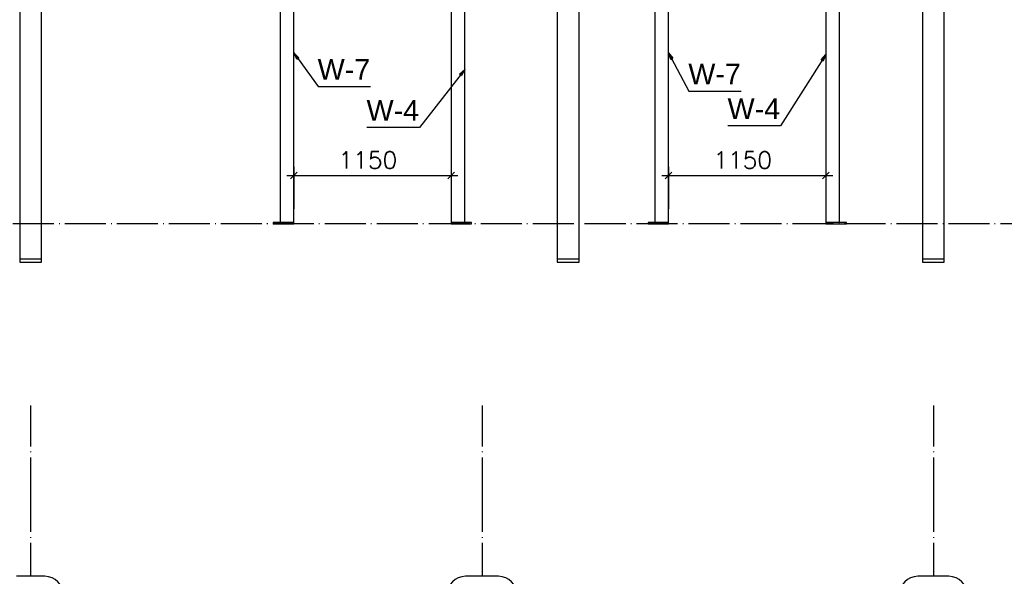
# Paper-space layout 'A0 Advance Steel' of a CAD drawing. Header units: millimetres. Extents: x -21 to 1320, y -7 to 928.
# Tile 80 of 134: x 723 to 867, y 219 to 300. Entities that reach past the tile are written whole.
import ezdxf

# ---------------------------------------------------------------- set-up
doc = ezdxf.new("R2010")
doc.units = ezdxf.units.MM
doc.linetypes.add('ACAD_ISO04W100', pattern=[30, 24, -3, 0, -3])
doc.layers.get('0').update_dxf_attribs({"linetype": 'CONTINUOUS'})
for name, color, linetype in [('AS_Belki', 145, 'CONTINUOUS'), ('AS_Blachy', 30, 'CONTINUOUS'), ('AS_DIM_ON', 7, 'CONTINUOUS'), ('AS_Siatki', 72, 'CONTINUOUS')]:
    doc.layers.add(name, color=color, linetype=linetype)
doc.styles.add('Arial', font='arial.ttf', dxfattribs={"height": 150})
doc.styles.add('ROMANS', font='romans')

psp = doc.layouts.new('A0 Advance Steel')

# ---------------------------------------------------------------- linework, layer by layer
at = {"color": 0, "linetype": 'ByBlock', "lineweight": -2}
for p, q in [((763.1, 294.62), (762.65, 295.53)), ((762.65, 295.53), (763.37, 294.81)), ((817.77, 294.56), (817.45, 295.53)), ((817.45, 295.53), (818.06, 294.72)), ((839.77, 294.51), (840.45, 295.26)), ((840.45, 295.26), (840.05, 294.33)), ((763.1, 294.62), (763.37, 294.81)), ((817.77, 294.56), (818.06, 294.72)), ((839.77, 294.51), (840.05, 294.33)), ((786.9, 292.41), (787.65, 293.1)), ((786.9, 292.41), (787.17, 292.2)), ((787.65, 293.1), (787.17, 292.2))]:
    psp.add_line(p, q, dxfattribs=at)
at = {"color": 7}
for points in [[(762.65, 295.53), (766.19, 290.6), (773.87, 290.6)], [(817.45, 295.53), (820.39, 289.93), (828.07, 289.93)], [(840.45, 295.26), (833.81, 284.85), (826.13, 284.85)], [(787.65, 293.1), (781.02, 284.6), (773.34, 284.6)]]:
    psp.add_lwpolyline(points, dxfattribs=at)
at = {"layer": 'AS_Belki', "linetype": 'Continuous', "ltscale": 0.25}
for p, q in [((801.17, 381.7), (801.17, 265.31)), ((804.37, 265.31), (804.37, 381.42)), ((722.57, 376.75), (722.57, 265.31)), ((725.77, 265.31), (725.77, 377.03)), ((854.57, 377.03), (854.57, 265.31)), ((857.77, 265.31), (857.77, 376.75)), ((760.65, 320.35), (760.65, 270.71)), ((762.65, 270.71), (762.65, 320.35)), ((785.65, 320.35), (785.65, 270.71)), ((787.65, 270.71), (787.65, 320.35)), ((815.45, 320.35), (815.45, 270.71)), ((817.45, 270.71), (817.45, 320.35)), ((840.45, 320.35), (840.45, 270.71)), ((842.45, 270.71), (842.45, 320.35)), ((787.65, 270.71), (785.65, 270.71)), ((842.45, 270.71), (840.45, 270.71)), ((725.77, 265.31), (722.57, 265.31))]:
    psp.add_line(p, q, dxfattribs=at)
at = {"layer": 'AS_Blachy', "linetype": 'Continuous', "ltscale": 0.25}
for p, q in [((762.65, 270.71), (759.65, 270.71)), ((759.65, 270.71), (759.65, 270.51)), ((762.65, 270.51), (762.65, 270.71)), ((785.65, 270.71), (785.65, 270.51)), ((788.65, 270.71), (787.65, 270.71)), ((788.65, 270.51), (788.65, 270.71)), ((817.45, 270.71), (814.45, 270.71)), ((814.45, 270.71), (814.45, 270.51)), ((817.45, 270.51), (817.45, 270.71)), ((840.45, 270.71), (840.45, 270.51)), ((843.45, 270.71), (842.45, 270.71)), ((843.45, 270.51), (843.45, 270.71)), ((759.65, 270.51), (762.65, 270.51)), ((785.65, 270.51), (788.65, 270.51)), ((814.45, 270.51), (817.45, 270.51)), ((840.45, 270.51), (843.45, 270.51)), ((722.57, 265.31), (722.57, 264.91)), ((725.77, 264.91), (725.77, 265.31)), ((804.37, 265.31), (801.17, 265.31)), ((801.17, 265.31), (801.17, 264.91)), ((804.37, 264.91), (804.37, 265.31)), ((857.77, 265.31), (854.57, 265.31)), ((854.57, 265.31), (854.57, 264.91)), ((857.77, 264.91), (857.77, 265.31)), ((722.57, 264.91), (725.77, 264.91)), ((801.17, 264.91), (804.37, 264.91)), ((854.57, 264.91), (857.77, 264.91))]:
    psp.add_line(p, q, dxfattribs=at)
at = {"layer": 'AS_DIM_ON', "color": 8, "linetype": 'ByBlock', "lineweight": -2}
for p, q in [((763.15, 278.08), (762.15, 277.08)), ((785.15, 277.08), (786.15, 278.08)), ((817.95, 278.08), (816.95, 277.08)), ((839.95, 277.08), (840.95, 278.08))]:
    psp.add_line(p, q, dxfattribs=at)
at = {"layer": 'AS_DIM_ON', "color": 8}
for p, q in [((762.65, 278.83), (762.65, 272.71)), ((785.65, 278.83), (785.65, 272.71)), ((817.45, 278.83), (817.45, 272.71)), ((840.45, 278.83), (840.45, 272.71)), ((761.65, 277.58), (786.65, 277.58)), ((816.45, 277.58), (841.45, 277.58))]:
    psp.add_line(p, q, dxfattribs=at)
at = {"layer": 'AS_Siatki', "color": 20, "linetype": 'ACAD_ISO04W100', "ltscale": 0.25}
for p, q in [((932.78, 270.51), (642.58, 270.51)), ((724.17, 270.51), (724.17, 270.51)), ((790.17, 270.51), (790.17, 270.51)), ((856.17, 270.51), (856.17, 270.51)), ((724.17, 243.91), (724.17, 231.41)), ((790.17, 243.91), (790.17, 231.41)), ((856.17, 243.91), (856.17, 231.41)), ((724.17, 231.41), (724.17, 231.41)), ((724.17, 231.41), (724.17, 218.91)), ((790.17, 231.41), (790.17, 231.41)), ((790.17, 231.41), (790.17, 218.91)), ((856.17, 231.41), (856.17, 231.41)), ((856.17, 231.41), (856.17, 218.91))]:
    psp.add_line(p, q, dxfattribs=at)
at = {"layer": 'AS_Siatki', "color": 20, "linetype": 'Continuous', "ltscale": 0.25}
for p, q in [((726.26, 218.91), (722.08, 218.91)), ((792.58, 218.91), (787.76, 218.91)), ((858.44, 218.91), (853.9, 218.91))]:
    psp.add_line(p, q, dxfattribs=at)
for centre, start, end in [((726.26, 216.21), 270, 90), ((787.76, 216.21), 90, 270), ((792.58, 216.21), 270, 90), ((853.9, 216.21), 90, 270), ((858.44, 216.21), 270, 90)]:
    psp.add_arc(centre, 2.7, start, end, dxfattribs=at)

# ---------------------------------------------------------------- texts
at = {"color": 7, "style": 'Arial'}
for s, p in [('W-7', (766.14, 291.6)), ('W-7', (820.34, 290.93)), ('W-4', (773.29, 285.6)), ('W-4', (826.08, 285.85))]:
    psp.add_text(s, height=3, dxfattribs=at).set_placement(p)
at = {"layer": 'AS_DIM_ON', "color": 9, "style": 'ROMANS'}
for p in [(769.2, 278.58), (824, 278.58)]:
    psp.add_text('1150', height=2.5, dxfattribs=at).set_placement(p)

doc.saveas('drawing.dxf')
